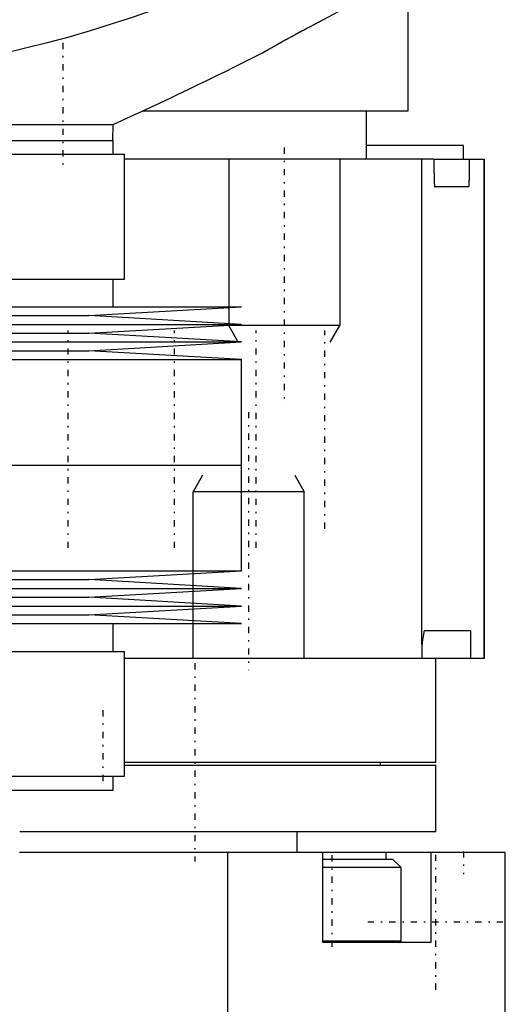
# Model space of a CAD drawing. Extents: x -70 to 70, y -1 to 596.
# Tile 3 of 5: x 15 to 50, y 118 to 189. Entities that reach past the tile are written whole.
import ezdxf

# ---------------------------------------------------------------- set-up
doc = ezdxf.new("R2010")
doc.units = 0
doc.linetypes.add('CENTER', pattern=[1.5, 0.45, -0.5, 0.05, -0.5])
for name, color, linetype in [('AM_0', 7, 'CONTINUOUS'), ('AM_10', 7, 'CONTINUOUS'), ('AM_7', 7, 'CENTER')]:
    doc.layers.add(name, color=color, linetype=linetype)

msp = doc.modelspace()

# ---------------------------------------------------------------- linework, layer by layer
at = {"layer": 'AM_0', "color": 7, "linetype": 'CONTINUOUS'}
for p, q in [((43, 182.5), (43, 199.5)), ((39.389, 190.403), (36.871, 189.067)), ((35.358, 188.262), (34.856, 187.989)), ((34.118, 187.584), (33.499, 187.239)), ((32.819, 186.854), (32.568, 186.71)), ((23.911, 182.5), (43, 182.5)), ((40, 179), (40, 182.5)), ((-21.744, 181.5), (21.744, 181.5)), ((21.724, 180.36), (21.744, 181.5)), ((-21.75, 180.36), (21.75, 180.36)), ((21.75, 179.36), (21.75, 180.36)), ((47, 180), (40.046, 180)), ((47, 179), (47, 180)), ((10.275, 179.36), (22.55, 179.36)), ((22.55, 170.36), (22.55, 179.36)), ((44.855, 179), (22.576, 179)), ((43.991, 144), (43.991, 179)), ((44.91, 179), (48.5, 179)), ((48.49, 143), (48.49, 179)), ((48.5, 143), (48.5, 179)), ((47.374, 177), (44.913, 177)), ((10.275, 170.36), (22.55, 170.36)), ((21.75, 168.36), (21.75, 170.36)), ((-31, 168.36), (31, 168.36)), ((20, 167.725), (31, 168.36)), ((-20, 167.725), (20, 167.725)), ((31, 167.09), (20, 167.725)), ((-31, 167.09), (31, 167.09)), ((20, 166.455), (31, 167.09)), ((-20, 166.455), (20, 166.455)), ((31, 165.82), (20, 166.455)), ((-31, 165.82), (31, 165.82)), ((20, 165.185), (31, 165.82)), ((-20, 165.185), (20, 165.185)), ((31, 164.55), (20, 165.185)), ((-31, 164.55), (31, 164.55)), ((31, 156.93), (31, 164.55)), ((-31, 156.93), (31, 156.93)), ((31, 149.31), (31, 156.93)), ((-31, 149.31), (31, 149.31)), ((20, 148.675), (31, 149.31)), ((-20, 148.675), (20, 148.675)), ((31, 148.04), (20, 148.675)), ((-31, 148.04), (31, 148.04)), ((20, 147.405), (31, 148.04)), ((-20, 147.405), (20, 147.405)), ((31, 146.77), (20, 147.405)), ((-31, 146.77), (31, 146.77)), ((20, 146.135), (31, 146.77)), ((-20, 146.135), (20, 146.135)), ((31, 145.5), (20, 146.135)), ((-31, 145.5), (31, 145.5)), ((21.75, 143.5), (21.75, 145.5)), ((44.184, 145), (47.49, 145)), ((47.49, 145), (47.49, 143)), ((10.275, 143.5), (22.55, 143.5)), ((22.55, 134.5), (22.55, 143.5)), ((44.009, 144.135), (43.991, 144)), ((43.991, 144), (44, 144)), ((44, 143), (44, 144)), ((22.575, 143), (48.5, 143)), ((45, 135.5), (45, 143)), ((22.575, 135.5), (45, 135.5)), ((22.575, 135.3), (45, 135.3)), ((41, 135.3), (41, 135.5)), ((45, 130.5), (45, 135.3)), ((10.275, 134.5), (22.55, 134.5)), ((21.75, 133.5), (21.75, 134.5)), ((-21.75, 133.5), (21.75, 133.5)), ((15.018, 130.5), (45, 130.5)), ((35, 129), (35, 130.5)), ((50, 129), (15, 129)), ((30, 117), (30, 129)), ((36.861, 122.5), (36.861, 129)), ((41.389, 129), (41.389, 128.5)), ((44.639, 129), (44.639, 122.5)), ((50, 117), (50, 129)), ((41.9, 128.5), (36.86, 128.5)), ((42.5, 127.9), (36.86, 127.9)), ((42.5, 127.9), (41.9, 128.5)), ((42.5, 122.6), (42.5, 127.9)), ((42.5, 122.6), (36.86, 122.6)), ((44.639, 122.5), (36.861, 122.5))]:
    msp.add_line(p, q, dxfattribs=at)
for points in [[(27.783, 190.893, 0), (26.259, 190.325, 0), (23.188, 189.251, 0), (20.091, 188.269, 0), (18.537, 187.817, 0), (16.979, 187.393, 0), (13.859, 186.639, 0), (10.742, 186.019, 0), (7.637, 185.546, 0), (4.555, 185.228, 0), (1.507, 185.07, 0), (0, 185.05, 0), (-1.507, 185.07, 0), (-4.555, 185.228, 0), (-7.637, 185.546, 0), (-10.742, 186.019, 0), (-13.859, 186.639, 0), (-16.979, 187.393, 0), (-18.537, 187.817, 0), (-20.091, 188.269, 0), (-23.188, 189.251, 0), (-26.259, 190.325, 0), (-27.783, 190.893, 0)], [(32.5, 186.671, 0), (32.5, 186.671, 0), (32.501, 186.672, 0), (32.503, 186.673, 0), (32.505, 186.674, 0), (32.506, 186.675, 0), (32.51, 186.677, 0), (32.516, 186.68, 0), (32.522, 186.684, 0), (32.529, 186.688, 0), (32.537, 186.693, 0), (32.542, 186.695, 0), (32.547, 186.698, 0), (32.557, 186.704, 0), (32.568, 186.71, 0), (32.581, 186.717, 0), (32.594, 186.725, 0), (32.608, 186.733, 0), (32.616, 186.738, 0), (32.624, 186.742, 0), (32.64, 186.751, 0), (32.657, 186.761, 0), (32.666, 186.766, 0), (32.675, 186.772, 0), (32.694, 186.782, 0), (32.714, 186.794, 0), (32.725, 186.8, 0), (32.735, 186.806, 0), (32.757, 186.818, 0), (32.78, 186.831, 0), (32.804, 186.845, 0), (32.828, 186.859, 0), (32.854, 186.874, 0), (32.867, 186.881, 0), (32.88, 186.889, 0), (32.908, 186.904, 0), (32.936, 186.92, 0), (32.965, 186.937, 0), (32.995, 186.954, 0), (33.026, 186.971, 0), (33.041, 186.98, 0), (33.057, 186.989, 0), (33.089, 187.007, 0), (33.122, 187.026, 0), (33.156, 187.045, 0), (33.191, 187.065, 0), (33.226, 187.085, 0), (33.244, 187.095, 0), (33.262, 187.105, 0), (33.299, 187.126, 0), (33.336, 187.147, 0), (33.375, 187.169, 0), (33.413, 187.191, 0), (33.453, 187.213, 0), (33.473, 187.224, 0), (33.493, 187.235, 0), (33.534, 187.258, 0), (33.576, 187.282, 0), (33.618, 187.305, 0), (33.661, 187.329, 0), (33.704, 187.353, 0), (33.726, 187.366, 0), (33.748, 187.378, 0), (33.793, 187.403, 0), (33.838, 187.428, 0), (33.861, 187.441, 0), (33.884, 187.454, 0), (33.93, 187.48, 0), (33.977, 187.506, 0), (34.001, 187.519, 0), (34.024, 187.532, 0), (34.072, 187.559, 0), (34.121, 187.585, 0), (34.17, 187.612, 0), (34.219, 187.64, 0), (34.269, 187.667, 0), (34.294, 187.681, 0), (34.319, 187.695, 0), (34.37, 187.723, 0), (34.421, 187.751, 0), (34.473, 187.78, 0), (34.525, 187.808, 0), (34.577, 187.837, 0), (34.604, 187.851, 0), (34.63, 187.866, 0), (34.683, 187.895, 0), (34.737, 187.924, 0), (34.791, 187.954, 0), (34.845, 187.984, 0), (34.9, 188.013, 0), (34.928, 188.028, 0), (34.955, 188.043, 0), (35.011, 188.074, 0), (35.066, 188.104, 0), (35.122, 188.134, 0), (35.179, 188.165, 0), (35.235, 188.195, 0), (35.264, 188.211, 0), (35.292, 188.226, 0), (35.35, 188.257, 0), (35.407, 188.288, 0), (35.465, 188.319, 0), (35.523, 188.35, 0), (35.581, 188.382, 0), (35.61, 188.397, 0), (35.639, 188.413, 0), (35.698, 188.445, 0), (35.757, 188.476, 0), (35.786, 188.492, 0), (35.816, 188.508, 0), (35.875, 188.539, 0), (35.934, 188.571, 0), (35.964, 188.587, 0), (35.994, 188.603, 0), (36.053, 188.635, 0), (36.113, 188.666, 0), (36.173, 188.698, 0), (36.233, 188.73, 0), (36.294, 188.762, 0), (36.324, 188.778, 0), (36.354, 188.794, 0), (36.414, 188.826, 0), (36.475, 188.858, 0), (36.536, 188.89, 0), (36.597, 188.922, 0), (36.657, 188.955, 0), (36.688, 188.971, 0), (36.718, 188.987, 0), (36.779, 189.019, 0), (36.84, 189.051, 0), (36.871, 189.067, 0)], [(44.855, 179, 0), (44.855, 178.983, 0), (44.855, 178.949, 0), (44.855, 178.915, 0), (44.855, 178.898, 0), (44.855, 178.88, 0), (44.855, 178.845, 0), (44.855, 178.81, 0), (44.855, 178.774, 0), (44.855, 178.739, 0), (44.856, 178.703, 0), (44.856, 178.686, 0), (44.856, 178.668, 0), (44.856, 178.633, 0), (44.856, 178.598, 0), (44.856, 178.564, 0), (44.857, 178.529, 0), (44.857, 178.496, 0), (44.857, 178.479, 0), (44.857, 178.463, 0), (44.857, 178.43, 0), (44.858, 178.398, 0), (44.858, 178.383, 0), (44.858, 178.367, 0), (44.858, 178.337, 0), (44.859, 178.307, 0), (44.859, 178.292, 0), (44.859, 178.277, 0), (44.859, 178.247, 0), (44.86, 178.218, 0), (44.86, 178.188, 0), (44.86, 178.158, 0), (44.861, 178.129, 0), (44.861, 178.114, 0), (44.861, 178.1, 0), (44.862, 178.071, 0), (44.862, 178.042, 0), (44.863, 178.014, 0), (44.863, 177.986, 0), (44.864, 177.958, 0), (44.864, 177.944, 0), (44.864, 177.931, 0), (44.865, 177.904, 0), (44.865, 177.878, 0), (44.866, 177.853, 0), (44.866, 177.828, 0), (44.867, 177.803, 0), (44.867, 177.791, 0), (44.867, 177.779, 0), (44.868, 177.756, 0), (44.868, 177.733, 0), (44.869, 177.711, 0), (44.869, 177.69, 0), (44.87, 177.669, 0), (44.87, 177.659, 0), (44.87, 177.648, 0), (44.871, 177.628, 0), (44.872, 177.607, 0), (44.872, 177.587, 0), (44.873, 177.567, 0), (44.873, 177.547, 0), (44.874, 177.537, 0), (44.874, 177.528, 0), (44.875, 177.509, 0), (44.875, 177.49, 0), (44.876, 177.48, 0), (44.876, 177.471, 0), (44.876, 177.453, 0), (44.877, 177.435, 0), (44.877, 177.426, 0), (44.878, 177.417, 0), (44.878, 177.4, 0), (44.879, 177.383, 0), (44.881, 177.328, 0), (44.885, 177.244, 0), (44.889, 177.177, 0), (44.894, 177.119, 0), (44.898, 177.072, 0), (44.9, 177.052, 0), (44.902, 177.036, 0), (44.907, 177.012, 0), (44.911, 177.001, 0), (44.913, 177, 0)], [(47.374, 177, 0), (47.376, 177.001, 0), (47.38, 177.013, 0), (47.384, 177.037, 0), (47.387, 177.054, 0), (47.389, 177.074, 0), (47.393, 177.122, 0), (47.397, 177.181, 0), (47.401, 177.251, 0), (47.403, 177.299, 0), (47.403, 177.314, 0), (47.404, 177.329, 0), (47.404, 177.337, 0), (47.405, 177.345, 0), (47.405, 177.361, 0), (47.406, 177.377, 0), (47.407, 177.394, 0), (47.407, 177.411, 0), (47.408, 177.429, 0), (47.408, 177.438, 0), (47.409, 177.447, 0), (47.409, 177.465, 0), (47.41, 177.484, 0), (47.41, 177.493, 0), (47.41, 177.503, 0), (47.411, 177.522, 0), (47.412, 177.541, 0), (47.412, 177.551, 0), (47.412, 177.561, 0), (47.413, 177.581, 0), (47.413, 177.601, 0), (47.414, 177.621, 0), (47.414, 177.642, 0), (47.415, 177.662, 0), (47.415, 177.673, 0), (47.415, 177.683, 0), (47.416, 177.704, 0), (47.416, 177.726, 0), (47.417, 177.749, 0), (47.417, 177.772, 0), (47.418, 177.796, 0), (47.418, 177.808, 0), (47.418, 177.82, 0), (47.419, 177.845, 0), (47.419, 177.87, 0), (47.42, 177.896, 0), (47.42, 177.923, 0), (47.421, 177.95, 0), (47.421, 177.963, 0), (47.421, 177.977, 0), (47.422, 178.004, 0), (47.422, 178.032, 0), (47.423, 178.06, 0), (47.423, 178.089, 0), (47.423, 178.118, 0), (47.424, 178.132, 0), (47.424, 178.147, 0), (47.424, 178.176, 0), (47.425, 178.205, 0), (47.425, 178.234, 0), (47.425, 178.263, 0), (47.426, 178.292, 0), (47.426, 178.307, 0), (47.426, 178.322, 0), (47.426, 178.351, 0), (47.426, 178.381, 0), (47.427, 178.397, 0), (47.427, 178.412, 0), (47.427, 178.444, 0), (47.427, 178.476, 0), (47.427, 178.492, 0), (47.428, 178.509, 0), (47.428, 178.542, 0), (47.428, 178.575, 0), (47.428, 178.609, 0), (47.428, 178.643, 0), (47.428, 178.678, 0), (47.429, 178.695, 0), (47.429, 178.712, 0), (47.429, 178.746, 0), (47.429, 178.781, 0), (47.429, 178.815, 0), (47.429, 178.85, 0), (47.429, 178.884, 0), (47.429, 178.901, 0), (47.429, 178.917, 0), (47.429, 178.951, 0), (47.429, 178.984, 0), (47.429, 179, 0)], [(44.184, 145, 0), (44.179, 144.999, 0), (44.17, 144.991, 0), (44.16, 144.974, 0), (44.156, 144.964, 0), (44.151, 144.951, 0), (44.141, 144.921, 0), (44.132, 144.885, 0), (44.097, 144.719, 0), (44.038, 144.341, 0), (44.009, 144.135, 0)]]:
    msp.add_polyline3d(points, dxfattribs=at)
for centre, radius, start, end in [((-105.055, 459.032), 305.126, 294.55476, 296.79591), ((45, 144), 1, 172.2189, 180), ((42.4, 122.6), 0.1, 270, 0)]:
    msp.add_arc(centre, radius, start, end, dxfattribs=at)
at = {"layer": 'AM_10', "color": 7, "linetype": 'CONTINUOUS'}
for p, q in [((30.068, 179), (30.068, 167)), ((38.068, 179), (38.068, 167)), ((38.068, 167), (30.068, 167)), ((30.744, 165.8), (30.068, 167)), ((37.391, 165.8), (38.068, 167)), ((28.177, 156.2), (27.5, 155)), ((34.824, 156.2), (35.5, 155)), ((35.5, 155), (27.5, 155)), ((27.5, 143), (27.5, 155)), ((35.5, 143), (35.5, 155))]:
    msp.add_line(p, q, dxfattribs=at)
at = {"layer": 'AM_7', "color": 4, "linetype": 'CENTER'}
for p, q in [((18.127, 187.4), (18.127, 178.6)), ((34.068, 179.846), (34.068, 161.235)), ((18.5, 150.96), (18.5, 166.65)), ((26.163, 150.96), (26.163, 166.65)), ((32.043, 150.96), (32.043, 166.65)), ((37, 152.35), (37, 166.65)), ((31.5, 160.765), (31.5, 142.154)), ((27.617, 142.65), (27.617, 128.35)), ((21, 139.25), (21, 133.75)), ((37.5, 128.8), (37.5, 122.2)), ((45, 119.085), (45, 128.915)), ((47, 129.075), (47, 127.425)), ((40.085, 124), (49.915, 124))]:
    msp.add_line(p, q, dxfattribs=at)

doc.saveas('drawing.dxf')
